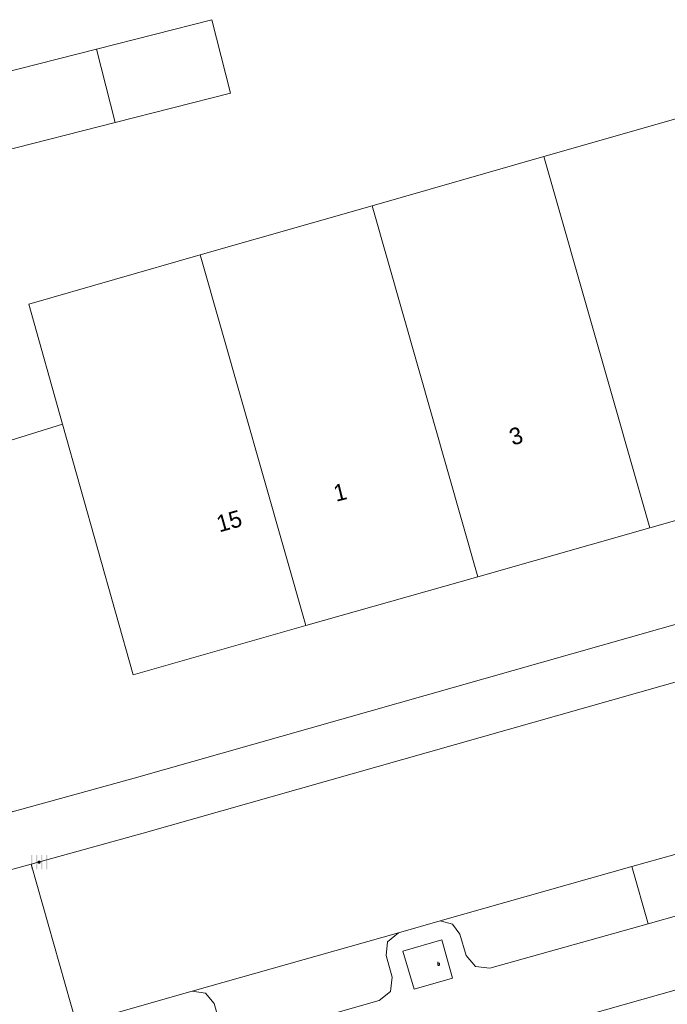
# Model space of a CAD drawing. Header units: metres. Extents: x 197457 to 198138, y 353986 to 354984.
# Tile 120 of 217: x 198040 to 198059, y 354262 to 354292. Entities that reach past the tile are written whole.
import ezdxf
from ezdxf.enums import TextEntityAlignment as Align

# ---------------------------------------------------------------- set-up
doc = ezdxf.new("R2010")
doc.units = ezdxf.units.M
doc.header["$MEASUREMENT"] = 0
for name, color, linetype, lineweight in [('bijgebouw', 1, 'Continuous', 13), ('grens individueel parkeervak', 7, 'Continuous', 0), ('Grens maaiveld', 253, 'Continuous', 0), ('hoofdgebouw', 1, 'Continuous', 0), ('huisnummerreeks BGT', 7, 'Continuous', 0), ('kant verharding', 7, 'Continuous', 0), ('raster geen IMGeo', 7, 'Continuous', 0), ('tussenmuur', 1, 'Continuous', 13), ('tussenmuur bijgebouw (GBKN Zuid)', 1, 'Continuous', 13), ('weginrichtingselement', 7, 'Continuous', 0)]:
    doc.layers.add(name, color=color, linetype=linetype, lineweight=lineweight)
doc.layers.add('kolk', color=7, linetype='Continuous', lineweight=0, true_color=0x104b6e)
doc.styles.add('Style-STANDARD', font='STANDARD.shx')
doc.styles.add('Style-WORKING', font='WORKING.shx')

# ---------------------------------------------------------------- blocks, each defined once
blk = doc.blocks.new('kolk')
at = {"layer": 'kolk', "linetype": 'Continuous', "lineweight": 0, "true_color": 0xbd2877}
for points in [[(-0.489, -0.425), (-0.489, 0), (-0.489, 0.425), (-0.404, 0.425), (-0.404, 0), (-0.404, -0.425)], [(-0.191, -0.425), (-0.191, 0), (-0.191, 0.425), (-0.106, 0.425), (-0.106, 0), (-0.106, -0.425)], [(0.106, -0.425), (0.106, 0), (0.106, 0.425), (0.191, 0.425), (0.191, 0), (0.191, -0.425)], [(0.404, -0.425), (0.404, 0), (0.404, 0.425), (0.489, 0.425), (0.489, 0), (0.489, -0.425)]]:
    blk.add_hatch(color=232, dxfattribs=at).paths.add_polyline_path(points)
at = {"layer": 'kolk', "linetype": 'Continuous', "lineweight": 0, "true_color": 0x681648}
blk.add_hatch(color=219, dxfattribs=at).paths.add_polyline_path([(0.1, 0, 1), (-0.1, 0, 1)])

msp = doc.modelspace()

# ---------------------------------------------------------------- linework, layer by layer
at = {"layer": 'bijgebouw', "linetype": 'Continuous', "lineweight": 13}
msp.add_line((198041.957, 354290.967), (198038.84, 354290.174), dxfattribs=at)
at = {"layer": 'bijgebouw', "linetype": 'Continuous', "lineweight": 13, "flags": 128}
for points in [[(198042.514, 354288.775), (198045.954, 354289.649), (198045.397, 354291.841), (198041.957, 354290.967)], [(198038.516, 354290.092), (198039.073, 354287.9), (198042.514, 354288.775)]]:
    msp.add_lwpolyline(points, dxfattribs=at)
at = {"layer": 'grens individueel parkeervak', "linetype": 'Continuous', "lineweight": 0}
for p, q in [((198063.753, 354268.251), (198057.921, 354266.597)), ((198057.921, 354266.597), (198052.21, 354264.977)), ((198057.921, 354266.597), (198058.409, 354264.895)), ((198050.963, 354264.619), (198044.81, 354262.882))]:
    msp.add_line(p, q, dxfattribs=at)
at = {"layer": 'grens individueel parkeervak', "linetype": 'Continuous', "lineweight": 0, "flags": 128}
for points in [[(198058.409, 354264.895), (198063.329, 354266.281), (198063.666, 354266.546), (198063.717, 354266.971), (198063.518, 354267.681), (198063.537, 354268.007), (198063.753, 354268.251)], [(198058.409, 354264.895), (198053.687, 354263.564), (198053.256, 354263.614), (198052.982, 354263.951), (198052.792, 354264.582), (198052.571, 354264.883), (198052.21, 354264.977)], [(198050.963, 354264.619), (198050.639, 354264.356), (198050.592, 354263.942), (198050.775, 354263.296), (198050.726, 354262.873), (198050.392, 354262.609), (198046.317, 354261.446), (198045.913, 354261.494), (198045.663, 354261.814), (198045.471, 354262.512), (198045.211, 354262.823), (198044.81, 354262.882)]]:
    msp.add_lwpolyline(points, dxfattribs=at)
at = {"layer": 'Grens maaiveld', "linetype": 'Continuous', "lineweight": 0}
msp.add_line((198040.008, 354266.668), (198041.363, 354261.899), dxfattribs=at)
at = {"layer": 'hoofdgebouw', "linetype": 'Continuous', "lineweight": 0}
for p, q in [((198050.177, 354286.294), (198055.301, 354287.761)), ((198045.053, 354284.827), (198050.177, 354286.294)), ((198058.456, 354276.697), (198053.329, 354275.238)), ((198053.329, 354275.238), (198048.203, 354273.779))]:
    msp.add_line(p, q, dxfattribs=at)
at = {"layer": 'hoofdgebouw', "linetype": 'Continuous', "lineweight": 0, "flags": 128}
for points in [[(198058.456, 354276.697), (198063.582, 354278.157), (198060.421, 354289.227), (198055.301, 354287.761)], [(198040.945, 354279.786), (198039.938, 354283.363), (198045.053, 354284.827)], [(198048.203, 354273.779), (198043.049, 354272.312), (198040.945, 354279.786)]]:
    msp.add_lwpolyline(points, dxfattribs=at)
at = {"layer": 'kant verharding', "linetype": 'Continuous', "lineweight": 0}
for p, q in [((198122.762, 354290.106), (198043.346, 354267.596)), ((198115.884, 354289.892), (198043.078, 354269.233)), ((198043.346, 354267.596), (198040.008, 354266.668)), ((198039.398, 354266.499), (198040.008, 354266.668)), ((198052.21, 354264.977), (198050.963, 354264.619)), ((198041.363, 354261.899), (198044.81, 354262.882))]:
    msp.add_line(p, q, dxfattribs=at)
at = {"layer": 'kant verharding', "linetype": 'Continuous', "lineweight": 0, "flags": 128}
for points in [[(198044.258, 354258.685), (198125.44, 354281.661), (198129.685, 354282.872)], [(198043.078, 354269.233), (198039.447, 354268.225), (198035.612, 354271.483)], [(198052.579, 354263.27), (198051.427, 354262.944), (198051.096, 354264.08), (198052.253, 354264.412), (198052.579, 354263.27)]]:
    msp.add_lwpolyline(points, dxfattribs=at)
at = {"layer": 'raster geen IMGeo', "linetype": 'Continuous', "lineweight": 0, "flags": 128}
msp.add_lwpolyline([(198038.516, 354290.092), (198034.842, 354289.027), (198037.552, 354278.734), (198040.945, 354279.786)], dxfattribs=at)
at = {"layer": 'tussenmuur', "linetype": 'Continuous', "lineweight": 13}
for p, q in [((198058.456, 354276.697), (198055.301, 354287.761)), ((198053.329, 354275.238), (198050.177, 354286.294)), ((198048.203, 354273.779), (198045.053, 354284.827))]:
    msp.add_line(p, q, dxfattribs=at)
at = {"layer": 'tussenmuur bijgebouw (GBKN Zuid)', "linetype": 'Continuous', "lineweight": 13}
msp.add_line((198041.957, 354290.967), (198042.514, 354288.775), dxfattribs=at)

# ---------------------------------------------------------------- block references
at = {"layer": 'kolk', "linetype": 'Continuous', "lineweight": 0, "xscale": 0.5, "yscale": 0.5}
msp.add_blockref('kolk', (198040.246, 354266.729), dxfattribs=at)

# ---------------------------------------------------------------- texts
at = {"layer": 'huisnummerreeks BGT', "linetype": 'Continuous', "lineweight": 0, "style": 'Style-WORKING'}
for s, rotation, p in [('3', 17.8, (198054.468, 354279.435)), ('1', 14, (198049.221, 354277.756)), ('15', 15.7, (198045.914, 354276.898))]:
    msp.add_text(s, height=0.5, rotation=rotation, dxfattribs=at).set_placement(p, align=Align.MIDDLE_CENTER)
at = {"layer": 'weginrichtingselement', "style": 'Style-STANDARD'}
msp.add_text('b', height=0.1, rotation=359.6691, dxfattribs=at).set_placement((198052.124, 354263.653))

doc.saveas('drawing.dxf')
